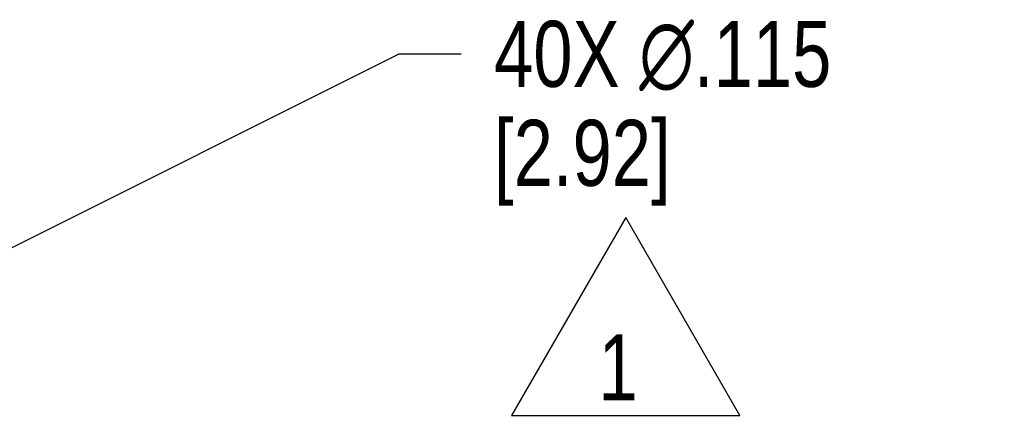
# Model space of a CAD drawing. Header units: inches. Extents: x 0 to 34, y 0 to 22.
# Tile 52 of 59: x 22.176 to 24.042, y 6.86 to 7.609. Entities that reach past the tile are written whole.
import ezdxf

# ---------------------------------------------------------------- set-up
doc = ezdxf.new("R2010")
doc.units = ezdxf.units.IN
doc.header["$LTSCALE"] = 1.87
doc.header["$MEASUREMENT"] = 0
doc.layers.get('0').update_dxf_attribs({"linetype": 'CONTINUOUS'})
doc.layers.add('DETAIL', color=7, linetype='CONTINUOUS')
doc.layers.add('DIMENSIONS', color=7, linetype='CONTINUOUS')
doc.styles.get("Standard").update_dxf_attribs({"font": 'txt', "width": 0.8})
doc.dimstyles.new('DIMSTYLE_2', dxfattribs={"dimtxt": 0.125, "dimasz": 0.18, "dimexe": 0.18, "dimexo": 0.0625, "dimgap": 0.09, "dimtad": 0, "dimtih": 1, "dimtoh": 1, "dimdec": 3, "dimlfac": 1.333333, "dimzin": 4, "dimdsep": 46, "dimtxsty": 'STANDARD', "dimblk": '_FILLED', "dimblk1": '_FILLED', "dimblk2": '_FILLED', "dimcen": 0.09, "dimadec": 0, "dimazin": 0, "dimtp": 0.001, "dimtm": 0.001, "dimtfac": 1, "dimtdec": 3, "dimtofl": 0, "dimtmove": 0, "dimatfit": 3, "dimldrblk": '_FILLED', "dimfxl": 1, "dimtolj": 1, "dimtzin": 4, "dimarcsym": 0})

# ---------------------------------------------------------------- blocks, each defined once
blk = doc.blocks.new('_FILLED')
at = {"color": 0, "linetype": 'BYBLOCK'}
blk.add_solid([(0, 0), (-1, 0.174), (-1, -0.174)], dxfattribs=at)
blk = doc.blocks.new('*D6')
at = {"layer": 'DIMENSIONS', "color": 2, "linetype": 'CONTINUOUS'}
for p, q in [((21.8841, 7.0388), (22.8949, 7.5445)), ((22.8949, 7.5445), (23.0124, 7.5445))]:
    blk.add_line(p, q, dxfattribs=at)
at = {"layer": 'DIMENSIONS', "color": 2, "linetype": 'CONTINUOUS', "xscale": 0.18, "yscale": 0.18, "zscale": 0.18, "rotation": 206.5756718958}
blk.add_blockref('_FILLED', (21.8841, 7.0388), dxfattribs=at)
at = {"layer": 'DIMENSIONS', "color": 2, "linetype": 'CONTINUOUS', "insert": (23.0749, 7.607), "char_height": 0.125, "width": 0.966667, "attachment_point": 1, "line_spacing_factor": 0.9}
blk.add_mtext('40X \\Fgdt;{\\Fgdt;n}\\Ftxt;.115\\P[2.92]', dxfattribs=at)
blk = doc.blocks.new('FLAG_TRIANGLE_BL3', base_point=(23.3243, 7.0474))
at = {"layer": 'DETAIL', "color": 2, "linetype": 'CONTINUOUS'}
for p, q in [((23.3243, 7.2347), (23.108, 6.86)), ((23.5406, 6.86), (23.3243, 7.2347)), ((23.108, 6.86), (23.5406, 6.86))]:
    blk.add_line(p, q, dxfattribs=at)
at = {"layer": 'DETAIL', "color": 2, "linetype": 'CONTINUOUS', "width": 0.8}
blk.add_text('1', height=0.125, dxfattribs=at).set_placement((23.2726, 6.8883))

msp = doc.modelspace()

# ---------------------------------------------------------------- block references
at = {"layer": 'DETAIL', "color": 2, "linetype": 'CONTINUOUS'}
msp.add_blockref('FLAG_TRIANGLE_BL3', (23.3243, 7.04736), dxfattribs=at)

# ---------------------------------------------------------------- dimensions: what is measured, and where the dimension line sits
at = {"layer": 'DIMENSIONS', "color": 2, "linetype": 'CONTINUOUS'}
dim = msp.add_diameter_dim_2p(p1=(21.8841, 7.03882), p2=(21.80696, 7.00024), text='40X <>', dimstyle='DIMSTYLE_2', dxfattribs=at)
dim.commit()
dim.dimension.update_dxf_attribs({"geometry": '*D6', "text_midpoint": (23.65827, 7.45073), "dimtype": 163})

doc.saveas('drawing.dxf')
